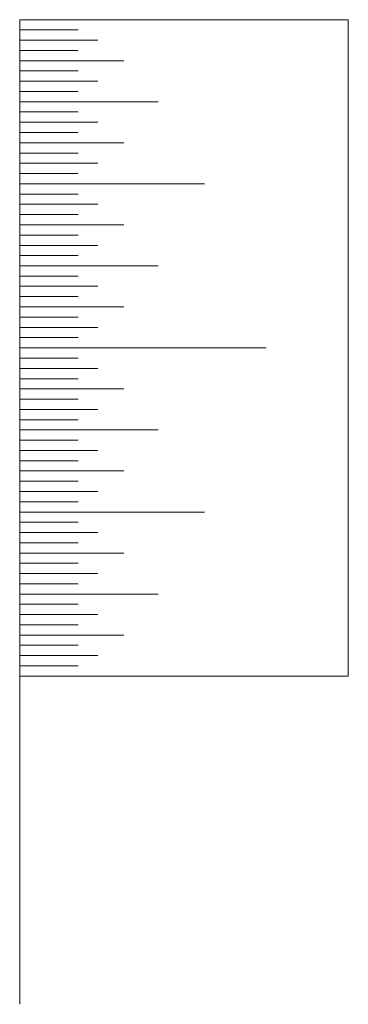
# Model space of a CAD drawing. Header units: inches. Extents: x 0.5 to 1, y -1 to 0.5.
import ezdxf

# ---------------------------------------------------------------- set-up
doc = ezdxf.new("R2010")
doc.units = ezdxf.units.IN
doc.header["$MEASUREMENT"] = 0

# ---------------------------------------------------------------- blocks, each defined once
blk = doc.blocks.new('A$C7B5A6C37')
at = {"lineweight": 0, "ltscale": 0.75}
for p, q in [((0, 0), (0, -0.5)), ((0, 0), (1, 0)), ((0.0156, 0), (0.0156, -0.089)), ((0.0312, 0), (0.0312, -0.1187)), ((0.0469, 0), (0.0469, -0.089)), ((0.0625, 0), (0.0625, -0.1582)), ((0.0781, 0), (0.0781, -0.089)), ((0.0938, 0), (0.0938, -0.1187)), ((0.1094, 0), (0.1094, -0.089)), ((0.125, 0), (0.125, -0.2109)), ((0.1406, 0), (0.1406, -0.089)), ((0.1562, 0), (0.1562, -0.1187)), ((0.1719, 0), (0.1719, -0.089)), ((0.1875, 0), (0.1875, -0.1582)), ((0.2031, 0), (0.2031, -0.089)), ((0.2188, 0), (0.2188, -0.1187)), ((0.2344, 0), (0.2344, -0.089)), ((0.25, 0), (0.25, -0.2812)), ((0.2656, 0), (0.2656, -0.089)), ((0.2812, 0), (0.2812, -0.1187)), ((0.2969, 0), (0.2969, -0.089)), ((0.3125, 0), (0.3125, -0.1582)), ((0.3281, 0), (0.3281, -0.089)), ((0.3438, 0), (0.3438, -0.1187)), ((0.3594, 0), (0.3594, -0.089)), ((0.375, 0), (0.375, -0.2109)), ((0.3906, 0), (0.3906, -0.089)), ((0.4062, 0), (0.4062, -0.1187)), ((0.4219, 0), (0.4219, -0.089)), ((0.4375, 0), (0.4375, -0.1582)), ((0.4531, 0), (0.4531, -0.089)), ((0.4688, 0), (0.4688, -0.1187)), ((0.4844, 0), (0.4844, -0.089)), ((0.5, 0), (0.5, -0.375)), ((0.5156, 0), (0.5156, -0.089)), ((0.5312, 0), (0.5312, -0.1187)), ((0.5469, 0), (0.5469, -0.089)), ((0.5625, 0), (0.5625, -0.1582)), ((0.5781, 0), (0.5781, -0.089)), ((0.5938, 0), (0.5938, -0.1187)), ((0.6094, 0), (0.6094, -0.089)), ((0.625, 0), (0.625, -0.2109)), ((0.6406, 0), (0.6406, -0.089)), ((0.6562, 0), (0.6562, -0.1187)), ((0.6719, 0), (0.6719, -0.089)), ((0.6875, 0), (0.6875, -0.1582)), ((0.7031, 0), (0.7031, -0.089)), ((0.7188, 0), (0.7188, -0.1187)), ((0.7344, 0), (0.7344, -0.089)), ((0.75, 0), (0.75, -0.2812)), ((0.7656, 0), (0.7656, -0.089)), ((0.7812, 0), (0.7812, -0.1187)), ((0.7969, 0), (0.7969, -0.089)), ((0.8125, 0), (0.8125, -0.1582)), ((0.8281, 0), (0.8281, -0.089)), ((0.8438, 0), (0.8438, -0.1187)), ((0.8594, 0), (0.8594, -0.089)), ((0.875, 0), (0.875, -0.2109)), ((0.8906, 0), (0.8906, -0.089)), ((0.9062, 0), (0.9062, -0.1187)), ((0.9219, 0), (0.9219, -0.089)), ((0.9375, 0), (0.9375, -0.1582)), ((0.9531, 0), (0.9531, -0.089)), ((0.9688, 0), (0.9688, -0.1187)), ((0.9844, 0), (0.9844, -0.089)), ((1, 0), (1, -0.5)), ((0, -0.5), (1, -0.5))]:
    blk.add_line(p, q, dxfattribs=at)

msp = doc.modelspace()

# ---------------------------------------------------------------- block references
at = {"ltscale": 0.75, "rotation": 90}
msp.add_blockref('A$C7B5A6C37', (0.5, -0.5), dxfattribs=at)
at = {"ltscale": 0.75, "extrusion": (0, -1, 0), "rotation": 90}
msp.add_blockref('A$C7B5A6C37', (0.5, 0, 0.5), dxfattribs=at)
at = {"ltscale": 0.75, "extrusion": (-1, 1.83697e-16, 0), "rotation": 90}
msp.add_blockref('A$C7B5A6C37', (0.5, 0, -0.5), dxfattribs=at)

doc.saveas('drawing.dxf')
